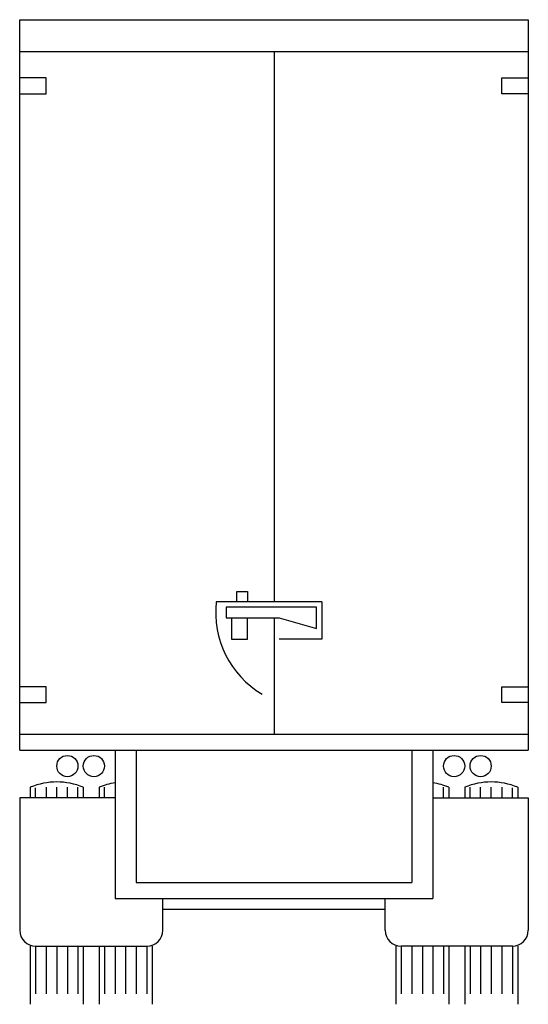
# Model space of a CAD drawing. Header units: millimetres. Extents: x 324.98 to 327.42, y 274.42 to 279.15.
import ezdxf

# ---------------------------------------------------------------- set-up
doc = ezdxf.new("R2010")
doc.units = ezdxf.units.MM
doc.layers.add('AUTO', color=7, linetype='Continuous')

# ---------------------------------------------------------------- blocks, each defined once
blk = doc.blocks.new('02RTRK01')
for p, q in [((0, 186), (96, 186)), ((0, 48), (0, 186)), ((96, 186), (96, 48)), ((0, 180), (96, 180)), ((48, 180), (48, 76)), ((48, 73), (48, 51)), ((0, 51), (96, 51)), ((0, 48), (96, 48)), ((18, 48), (18, 20)), ((78, 48), (78, 20)), ((2, 41), (2, 39)), ((12, 41), (12, 39)), ((15, 41), (15, 39)), ((81, 41), (81, 39)), ((84, 41), (84, 39)), ((94, 41), (94, 39)), ((0, 39), (0, 14)), ((18, 39), (0, 39)), ((78, 39), (96, 39)), ((96, 39), (96, 14)), ((18, 20), (78, 20)), ((27, 14), (27, 20)), ((69, 14), (69, 20)), ((2, 11), (2, 0)), ((3, 11), (24, 11)), ((12, 11), (12, 0)), ((15, 11), (15, 0)), ((25, 11), (25, 0)), ((71, 11), (71, 0)), ((93, 11), (72, 11)), ((81, 11), (81, 0)), ((84, 11), (84, 0)), ((94, 11), (94, 0))]:
    blk.add_line(p, q)
for centre, radius, start, end in [((7, 29), 13, 67.3801, 112.6199), ((20, 29), 13, 98.8499, 112.6199), ((76, 29), 13, 67.3801, 81.1501), ((89, 29), 13, 67.3801, 112.6199), ((3, 14), 3, 180, 270), ((24, 14), 3, 270, 0), ((72, 14), 3, 180, 270), ((93, 14), 3, 270, 0)]:
    blk.add_arc(centre, radius, start, end)
at = {"layer": 'AUTO'}
for p, q in [((5, 175), (0, 175)), ((5, 172), (5, 175)), ((91, 175), (96, 175)), ((91, 172), (91, 175)), ((0, 172), (5, 172)), ((96, 172), (91, 172)), ((41, 76), (41, 78)), ((41, 78), (43, 78)), ((43, 78), (43, 76)), ((57, 76), (37.11, 76)), ((56, 75), (39, 75)), ((39, 75), (39, 73)), ((56, 71), (56, 75)), ((57, 76), (57, 69)), ((39, 73), (49, 73)), ((40, 73), (40, 69)), ((43, 69), (43, 73)), ((49, 73), (56, 71)), ((40, 69), (43, 69)), ((57, 69), (49, 69)), ((5, 60), (0, 60)), ((5, 57), (5, 60)), ((91, 57), (91, 60)), ((91, 60), (96, 60)), ((0, 57), (5, 57)), ((96, 57), (91, 57)), ((22, 48), (22, 23)), ((74, 48), (74, 23)), ((5, 41), (5, 39)), ((7, 39), (7, 41)), ((9, 39), (9, 41)), ((11, 39), (11, 41)), ((16, 39), (16, 41)), ((80, 39), (80, 41)), ((85, 39), (85, 41)), ((87, 39), (87, 41)), ((89, 39), (89, 41)), ((91, 41), (91, 39)), ((3, 39), (3, 40.88)), ((93, 39), (93, 40.88)), ((22, 23), (74, 23)), ((27, 18), (69, 18)), ((3, 11), (3, 2)), ((5, 11), (5, 2)), ((7, 11), (7, 2)), ((9, 11), (9, 2)), ((11, 11), (11, 2)), ((16, 11), (16, 2)), ((18, 11), (18, 2)), ((20, 11), (20, 2)), ((22, 11), (22, 2)), ((24, 11), (24, 2)), ((72, 11), (72, 2)), ((74, 11), (74, 2)), ((76, 11), (76, 2)), ((78, 11), (78, 2)), ((80, 11), (80, 2)), ((85, 11), (85, 2)), ((87, 11), (87, 2)), ((89, 11), (89, 2)), ((91, 11), (91, 2)), ((93, 11), (93, 2))]:
    blk.add_line(p, q, dxfattribs=at)
for centre in [(9, 45), (14, 45), (82, 45), (87, 45)]:
    blk.add_circle(centre, 2, dxfattribs=at)
blk.add_arc((55, 74), 18, 173.6206, 239.0362, dxfattribs=at)

msp = doc.modelspace()

# ---------------------------------------------------------------- block references
at = {"xscale": 0.02539999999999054, "yscale": 0.02539999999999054, "zscale": 0.0254}
msp.add_blockref('02RTRK01', (324.9771, 274.4226), dxfattribs=at)

doc.saveas('drawing.dxf')
